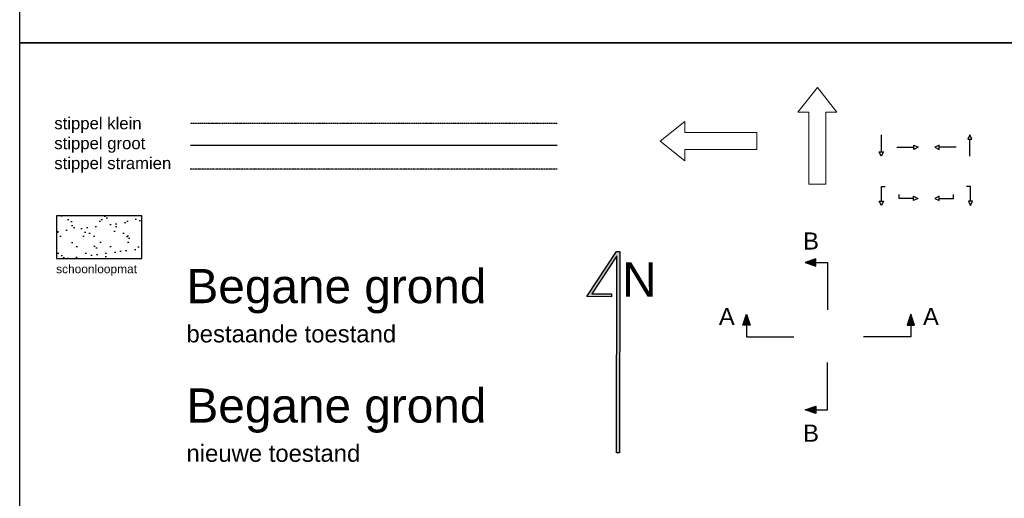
# Model space of a CAD drawing. Header units: millimetres. Extents: x 0 to 10560344, y -63228 to 177747.
# Tile 80 of 125: x 102467 to 113993, y -38996 to -33396. Entities that reach past the tile are written whole.
import ezdxf

# ---------------------------------------------------------------- set-up
doc = ezdxf.new("R2010")
doc.units = ezdxf.units.MM
for name, pattern in [('ACAD_ISO10W100', [18, 12, -3, 0, -3]), ('HIDDEN', [9.525, 6.35, -3.175]), ('HIDDEN2', [4.7625, 3.175, -1.5875])]:
    doc.linetypes.add(name, pattern=pattern)
doc.layers.add('00-hulplijnen', color=2, linetype='Continuous', plot=False)
doc.layers.add('Z00-kader', color=2, linetype='Continuous', plot=False)
for name, color, linetype in [('00-stippel groot', 11, 'HIDDEN'), ('00-stippel klein', 11, 'HIDDEN2'), ('00-stramien', 7, 'ACAD_ISO10W100'), ('70-losse inrichting', 11, 'Continuous'), ('Z00-maatlijn', 11, 'Continuous'), ('Z00-tekst', 11, 'Continuous')]:
    doc.layers.add(name, color=color, linetype=linetype)
doc.layers.add('61-elektraplan', color=10, linetype='Continuous', lineweight=9)
doc.styles.add('01_50', font='swiss.ttf', dxfattribs={"height": 110})
doc.styles.add('02_50', font='swiss.ttf', dxfattribs={"height": 140})
doc.styles.add('03_50', font='swiss.ttf', dxfattribs={"height": 200})
doc.styles.add('05_50', font='swiss.ttf', dxfattribs={"height": 400})

msp = doc.modelspace()

# ---------------------------------------------------------------- hatches: boundary and pattern name
at = {"layer": '70-losse inrichting', "ltscale": 20}
h = msp.add_hatch(dxfattribs=at)
h.set_pattern_fill('AR-SAND', color=256, scale=5)
h.set_pattern_definition([(37.5, (50638.9, -69718.92), (-8.00016, 244.7066), [0, -193.04, 0, -215.9, 0, -206.375]), (7.5, (50638.9, -69718.92), (224.7616, 358.4126), [0, -104.14, 0, -173.99, 0, -66.675]), (327.5, (50482.7, -69718.92), (395.4962, 0.7186), [0, -63.5, 0, -228.6, 0, -298.45]), (317.5, (50482.7, -69718.92), (381.7782, 111.4647), [0, -31.75, 0, -149.86, 0, -171.45])])
h.paths.add_polyline_path([(102898.4, -36188.8), (103898.4, -36188.8), (103898.4, -35688.8), (102898.4, -35688.8)])
at = {"layer": 'Z00-maatlijn', "linetype": 'Continuous'}
for points in [[(111661.5, -36237.1), (111787.5, -36279.1), (111787.5, -36237.1), (111787.5, -36195.1)], [(110974.1, -36842.9), (111016.1, -36968.9), (110974.1, -36968.9), (110932.1, -36968.9)], [(112898.7, -36842.9), (112856.7, -36968.9), (112898.7, -36968.9), (112940.7, -36968.9)], [(111661.5, -37959.7), (111787.5, -37917.7), (111787.5, -37959.7), (111787.5, -38001.7)]]:
    msp.add_hatch(color=256, dxfattribs=at).paths.add_polyline_path(points)
at = {"layer": 'Z00-tekst'}
msp.add_hatch(color=256, dxfattribs=at).paths.add_polyline_path([(109453.2, -38464.6), (109458.8, -36158.8), (109165.9, -36603), (109393, -36603.6), (109392.9, -36636.9), (109104.1, -36636.2), (109453.2, -36106.9), (109492.3, -36107), (109486.5, -38464.7)])

# ---------------------------------------------------------------- linework, layer by layer
at = {"layer": '00-stippel groot'}
msp.add_lwpolyline([(108759.1, -34867.6), (104461.4, -34867.6)], dxfattribs=at)
at = {"layer": '00-stippel klein'}
msp.add_lwpolyline([(108759.1, -34610.7), (104461.4, -34610.7)], dxfattribs=at)
at = {"layer": '00-stramien'}
msp.add_lwpolyline([(108759.1, -35144.2), (104461.4, -35144.2)], dxfattribs=at)
at = {"layer": '61-elektraplan'}
for points in [[(111804.7, -34188.9), (112034.3, -34476.2), (111904.4, -34476.2), (111904.4, -35319.7), (111704.9, -35319.7), (111704.9, -34476.2), (111575, -34476.2)], [(109965, -34815.7), (110252.3, -34586), (110252.3, -34716), (111095.8, -34716), (111095.8, -34915.5), (110252.3, -34915.5), (110252.3, -35045.4)]]:
    msp.add_lwpolyline(points, close=True, dxfattribs=at)
at = {"layer": '70-losse inrichting', "ltscale": 20}
msp.add_lwpolyline([(102898.4, -36188.8), (103898.4, -36188.8), (103898.4, -35688.8), (102898.4, -35688.8), (102898.4, -36188.8)], dxfattribs=at)
at = {"layer": 'Z00-kader'}
msp.add_line((102467.1, -33666.9), (124435.7, -33666.9), dxfattribs=at)
at = {"layer": 'Z00-kader', "linetype": 'Continuous'}
for points in [[(124435.7, -33666.9), (102467.1, -33666.9), (102467.1, -24599.7), (124435.7, -24599.7)], [(124435.7, -39121.5), (102467.1, -39121.5), (102467.1, -33666.9), (124435.7, -33666.9)]]:
    msp.add_lwpolyline(points, close=True, dxfattribs=at)
at = {"layer": 'Z00-kader'}
msp.add_lwpolyline([(102467.1, -33666.9), (124435.7, -33666.9)], dxfattribs=at)
at = {"layer": 'Z00-maatlijn'}
for points in [[(112551.9, -34742.1), (112551.9, -34942.1), (112576.9, -34942.1), (112551.9, -34992.1), (112526.9, -34942.1), (112551.9, -34942.1)], [(113589.2, -34992.1), (113589.2, -34792.1), (113614.2, -34792.1), (113589.2, -34742.1), (113564.2, -34792.1), (113589.2, -34792.1)], [(112733.5, -34888.9), (112933.5, -34888.9), (112933.5, -34863.9), (112983.5, -34888.9), (112933.5, -34913.9), (112933.5, -34888.9)], [(113428.6, -34888.9), (113228.6, -34888.9), (113228.6, -34863.9), (113178.6, -34888.9), (113228.6, -34913.9), (113228.6, -34888.9)], [(112554.8, -35518.8), (112554.8, -35349), (112599.9, -35349)], [(113597.3, -35518.8), (113597.3, -35349), (113552.2, -35349)], [(112930.1, -35486.8), (112760.3, -35486.8), (112760.3, -35441.6)], [(113228.6, -35486.8), (113398.4, -35486.8), (113398.4, -35441.6)], [(111787.5, -36237.1), (111924.9, -36237.1), (111924.9, -36791.3)], [(110974.1, -36968.9), (110974.1, -37106.3), (111528.4, -37106.3)], [(112898.7, -36968.9), (112898.7, -37106.3), (112344.5, -37106.3)], [(111787.5, -37959.7), (111924.9, -37959.7), (111924.9, -37405.4)]]:
    msp.add_lwpolyline(points, dxfattribs=at)
for points in [[(112980.1, -35486.8), (112930.1, -35511.8), (112930.1, -35461.8)], [(113178.6, -35486.8), (113228.6, -35511.8), (113228.6, -35461.8)], [(112554.8, -35568.8), (112529.8, -35518.8), (112579.8, -35518.8)], [(113597.3, -35568.8), (113622.3, -35518.8), (113572.3, -35518.8)]]:
    msp.add_lwpolyline(points, close=True, dxfattribs=at)
at = {"layer": 'Z00-maatlijn', "linetype": 'Continuous'}
for points in [[(111661.5, -36237.1), (111787.5, -36279.1), (111787.5, -36237.1), (111787.5, -36195.1), (111661.5, -36237.1)], [(110974.1, -36842.9), (111016.1, -36968.9), (110974.1, -36968.9), (110932.1, -36968.9), (110974.1, -36842.9)], [(112898.7, -36842.9), (112856.7, -36968.9), (112898.7, -36968.9), (112940.7, -36968.9), (112898.7, -36842.9)], [(111661.5, -37959.7), (111787.5, -37917.7), (111787.5, -37959.7), (111787.5, -38001.7), (111661.5, -37959.7)]]:
    msp.add_lwpolyline(points, close=True, dxfattribs=at)
at = {"layer": 'Z00-tekst'}
msp.add_lwpolyline([(109453.2, -38464.6), (109458.8, -36158.8), (109165.9, -36603), (109393, -36603.6), (109392.9, -36636.9), (109104.1, -36636.2), (109453.2, -36106.9), (109492.3, -36107), (109486.5, -38464.7)], close=True, dxfattribs=at)

# ---------------------------------------------------------------- texts
at = {"layer": '00-hulplijnen', "insert": (102893, -36262.1), "char_height": 100, "width": 1334.516, "attachment_point": 1, "style": '01_50'}
msp.add_mtext('schoonloopmat', dxfattribs=at)
at = {"layer": 'Z00-tekst', "style": '03_50'}
for s, p in [('B', (111637.1, -36084.8)), ('A', (110651.1, -36968.9)), ('A', (113040.7, -36968.9)), ('B', (111637.1, -38333.2))]:
    msp.add_text(s, height=200, dxfattribs=at).set_placement(p)
at = {"layer": 'Z00-tekst', "attachment_point": 1}
for s, insert, char_height, width, style in [('stippel klein\\Pstippel groot\\Pstippel stramien', (102872.2, -34537.4), 140, 1409.975, '02_50'), ('Begane grond', (104419.4, -36312.7), 400, 7490.403, '05_50'), ('N', (109520.2, -36235.3), 400, 7490.403, '05_50'), ('bestaande toestand', (104419.4, -36971.1), 200, 3991.331, '03_50'), ('Begane grond', (104419.4, -37710), 400, 7490.403, '05_50'), ('nieuwe toestand', (104419.4, -38368.4), 200, 3991.331, '03_50')]:
    msp.add_mtext(s, dxfattribs=dict(at, insert=insert, char_height=char_height, width=width, style=style))

doc.saveas('drawing.dxf')
